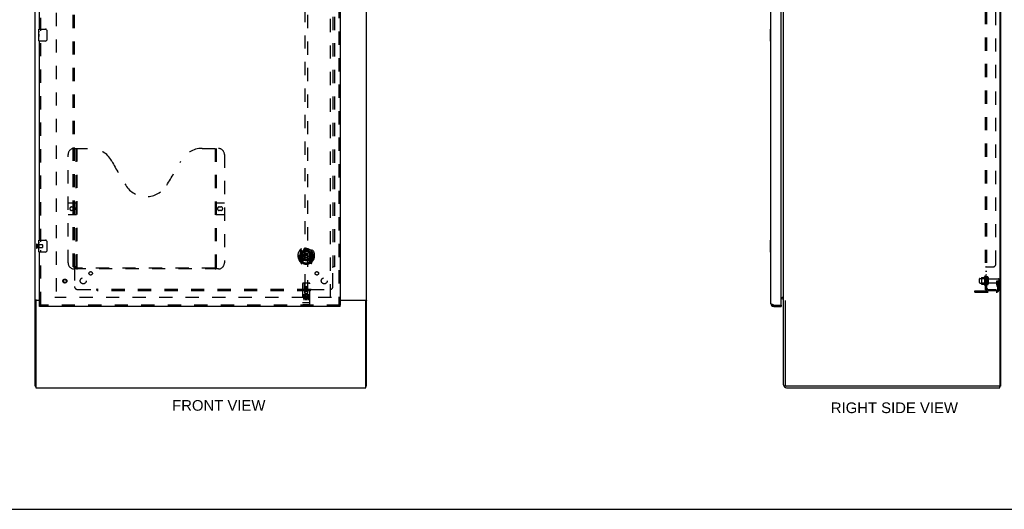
# Model space of a CAD drawing. Header units: inches. Extents: x 0 to 200, y 0 to 129.
# Tile 4 of 30: x 45 to 127, y 0 to 41. Entities that reach past the tile are written whole.
import ezdxf

# ---------------------------------------------------------------- set-up
doc = ezdxf.new("R2010")
doc.units = ezdxf.units.IN
doc.header["$LTSCALE"] = 11
doc.header["$MEASUREMENT"] = 0
doc.linetypes.add('HIDDEN', pattern=[0.2, 0.1, -0.1])
doc.layers.get('0').update_dxf_attribs({"linetype": 'CONTINUOUS'})
for name, color, linetype in [('DEFAULT_2', 8, 'HIDDEN'), ('DIMENSIONS', 7, 'CONTINUOUS'), ('MAIN_ENCLOSURE_DOOR_ASSEMBLY', 7, 'CONTINUOUS'), ('SUBPANEL', 7, 'CONTINUOUS')]:
    doc.layers.add(name, color=color, linetype=linetype)
doc.styles.get("Standard").update_dxf_attribs({"font": 'arial.ttf'})

msp = doc.modelspace()

# ---------------------------------------------------------------- linework, layer by layer
at = {"color": 7, "linetype": 'Continuous'}
for p, q in [((46.648, 10.1993), (46.648, 81.9493)), ((126.6837, 81.8868), (126.6837, 10.2618)), ((126.7462, 81.9493), (126.7462, 10.1993)), ((74.148, 10.1993), (74.148, 58.1373)), ((108.7462, 17.3556), (108.7462, 58.1373)), ((46.7456, 17.3179), (46.648, 17.3179)), ((46.7087, 17.3556), (47.023, 17.3556)), ((46.7105, 17.2618), (46.7105, 10.0743)), ((47.023, 17.3243), (46.773, 17.3243)), ((71.9605, 17.3556), (74.0874, 17.3556)), ((74.023, 17.3243), (71.9605, 17.3243)), ((74.0505, 17.3179), (74.148, 17.3179)), ((74.0855, 10.0743), (74.0855, 17.2618)), ((108.5422, 17.5744), (108.6212, 17.5744)), ((108.6212, 17.4493), (108.5422, 17.4493)), ((108.7462, 10.3243), (108.7462, 17.3243)), ((108.8712, 17.3179), (108.8712, 10.3243)), ((46.648, 10.1993), (46.7105, 10.1993)), ((46.7105, 10.0743), (74.0855, 10.0743)), ((74.148, 10.1993), (74.0855, 10.1993)), ((126.6212, 10.1993), (108.9962, 10.1993)), ((108.9962, 10.0743), (126.6837, 10.0743)), ((126.6837, 10.1993), (126.7462, 10.1993)), ((126.6837, 10.0743), (126.6837, 10.1993)), ((0, 0), (200, 0))]:
    msp.add_line(p, q, dxfattribs=at)
at = {"color": 3, "linetype": 'Continuous'}
msp.add_line((126.6212, 10.1993), (126.6837, 10.1993), dxfattribs=at)
at = {"color": 7, "linetype": 'Continuous'}
for points in [[(46.6871, 17.3446), (46.6793, 17.3417), (46.6756, 17.3402), (46.672, 17.3387), (46.6685, 17.3373), (46.6654, 17.3358), (46.6624, 17.3344), (46.6597, 17.3328), (46.6571, 17.3313), (46.6549, 17.3296), (46.653, 17.328), (46.6515, 17.3264), (46.6502, 17.3248), (46.6493, 17.3231), (46.6486, 17.3215), (46.6482, 17.3197), (46.648, 17.3179)], [(46.7087, 17.3556), (46.7066, 17.354), (46.7041, 17.3524), (46.7013, 17.3508), (46.6981, 17.3493), (46.6946, 17.3477), (46.6909, 17.3461), (46.6871, 17.3446)], [(74.0874, 17.3556), (74.0894, 17.354), (74.0919, 17.3524), (74.0947, 17.3508), (74.0979, 17.3493), (74.1014, 17.3477), (74.1051, 17.3461), (74.1089, 17.3446), (74.1167, 17.3417)], [(74.1167, 17.3417), (74.1204, 17.3402), (74.1241, 17.3387), (74.1275, 17.3373), (74.1307, 17.3358), (74.1336, 17.3344), (74.1364, 17.3328), (74.1389, 17.3313), (74.1411, 17.3296), (74.143, 17.328), (74.1446, 17.3264), (74.1458, 17.3248), (74.1468, 17.3231), (74.1475, 17.3215), (74.1479, 17.3197), (74.148, 17.3179)]]:
    msp.add_lwpolyline(points, dxfattribs=at)
at = {"color": 3, "linetype": 'Continuous'}
for points in [[(46.8033, 17.3556), (46.8037, 17.3537), (46.8038, 17.3519), (46.8037, 17.3502), (46.8034, 17.3486), (46.8029, 17.347), (46.8022, 17.3455), (46.8012, 17.344), (46.8001, 17.3425), (46.7987, 17.3409), (46.7971, 17.3395), (46.7955, 17.3382), (46.7938, 17.3369), (46.7919, 17.3356), (46.7899, 17.3344), (46.7878, 17.3331), (46.7857, 17.3318), (46.7837, 17.3306), (46.7817, 17.3293), (46.7797, 17.3279), (46.7779, 17.3265), (46.7763, 17.325), (46.7757, 17.3243)], [(73.9927, 17.3556), (73.9924, 17.3537), (73.9923, 17.3519), (73.9924, 17.3502), (73.9927, 17.3486), (73.9932, 17.347), (73.9939, 17.3455), (73.9948, 17.344), (73.9959, 17.3425), (73.9973, 17.3409), (73.9989, 17.3395), (74.0005, 17.3382), (74.0022, 17.3369), (74.0041, 17.3356), (74.0061, 17.3344), (74.0082, 17.3331), (74.0103, 17.3318), (74.0123, 17.3306), (74.0143, 17.3293), (74.0163, 17.3279), (74.0181, 17.3265), (74.0197, 17.325), (74.0203, 17.3243)]]:
    msp.add_lwpolyline(points, dxfattribs=at)
at = {"color": 7, "linetype": 'Continuous'}
for centre, radius, start, end in [((46.773, 17.2618), 0.0625, 90, 180), ((74.023, 17.2618), 0.0625, 0, 90), ((108.6212, 17.3243), 0.125, 0, 90), ((108.9962, 10.3243), 0.25, 180, 270), ((108.9962, 10.3243), 0.125, 180, 270), ((126.6212, 10.2618), 0.0625, 270, 360)]:
    msp.add_arc(centre, radius, start, end, dxfattribs=at)
at = {"color": 3, "linetype": 'Continuous'}
msp.add_arc((108.6212, 17.3243), 0.25, 60.390944, 90, dxfattribs=at)
at = {"layer": 'DEFAULT_2', "color": 8, "linetype": 'HIDDEN'}
for p, q in [((48.398, 78.5742), (48.398, 17.5744)), ((71.148, 17.5744), (71.148, 78.5742)), ((46.773, 21.9663), (46.773, 21.6823)), ((46.816, 21.9663), (46.816, 21.6823)), ((46.816, 21.9483), (47.263, 21.9483)), ((46.816, 21.7003), (47.263, 21.7003)), ((47.273, 21.9383), (47.273, 21.7103)), ((124.9962, 18.7963), (124.9962, 19.1023)), ((125.0262, 19.1323), (125.6212, 19.1323)), ((125.1602, 19.2049), (125.1602, 18.6937)), ((125.1802, 19.1328), (125.1602, 19.1528)), ((125.1708, 19.2268), (125.3984, 19.2268)), ((125.4762, 19.1328), (125.1802, 19.1328)), ((125.1802, 19.1328), (125.1802, 18.7658)), ((125.4262, 19.3051), (125.4262, 18.5935)), ((125.4762, 19.1328), (125.4962, 19.1528)), ((125.4762, 19.1328), (125.4762, 18.7658)), ((125.4962, 19.2834), (125.4962, 18.6152)), ((125.6212, 19.2138), (125.6212, 18.6848)), ((125.7272, 19.2138), (125.7272, 18.6848)), ((125.7897, 19.1153), (126.5912, 19.1153)), ((126.4272, 18.9493), (126.5172, 18.9493)), ((126.4272, 18.6088), (126.4272, 18.9493)), ((126.5172, 18.9493), (126.6212, 18.9493)), ((126.5172, 18.2481), (126.5172, 18.9493)), ((126.5312, 18.6088), (126.5312, 18.9493)), ((126.6212, 18.9493), (126.582, 18.9493)), ((126.6212, 18.2481), (126.6212, 19.0853)), ((124.6212, 18.1056), (126.3747, 18.1056)), ((124.6212, 18.0016), (124.6212, 18.1056)), ((124.6212, 18.0016), (126.3747, 18.0016)), ((124.8682, 18.0016), (124.8682, 18.1056)), ((125.0262, 18.7663), (125.6212, 18.7663)), ((125.1242, 18.0016), (125.1242, 18.1056)), ((125.1802, 18.7658), (125.1602, 18.7458)), ((125.1708, 18.6718), (125.3984, 18.6718)), ((125.4762, 18.7658), (125.1802, 18.7658)), ((125.4762, 18.7658), (125.4962, 18.7458)), ((125.7897, 18.7833), (126.5912, 18.7833)), ((126.5312, 18.7743), (126.4272, 18.7743)), ((126.4487, 18.5422), (126.4976, 18.4742)), ((126.5331, 18.6029), (126.582, 18.535)), ((71.2418, 17.5743), (48.3043, 17.5743))]:
    msp.add_line(p, q, dxfattribs=at)
for centre, radius, start, end in [((46.7945, 21.9663), 0.0215, 0, 180), ((46.7945, 21.6823), 0.0215, 180, 360), ((47.263, 21.9383), 0.01, 0, 90), ((47.263, 21.7103), 0.01, 270, 360), ((125.0262, 19.1023), 0.03, 90, 180.000005), ((125.0262, 18.7963), 0.03, 179.999995, 270), ((125.3014, 19.2049), 0.1412, 174.791949, 180), ((125.1708, 19.2168), 0.01, 90, 174.80617), ((125.3797, 19.2368), 0.01, 270, 336.032072), ((126.0264, 18.9493), 0.6977, 149.336868, 156.032072), ((125.4579, 19.2834), 0.0384, 0, 145.550335), ((125.6742, 19.2138), 0.053, 0, 180.000001), ((125.7897, 19.1778), 0.0625, 180.000004, 270), ((126.5912, 19.0853), 0.03, 359.999999, 90), ((126.5912, 18.8133), 0.03, 270, 0.000001), ((125.3014, 18.6937), 0.1412, 180, 185.208051), ((125.1708, 18.6818), 0.01, 185.19383, 270), ((125.3797, 18.6618), 0.01, 23.967928, 90), ((126.0264, 18.9493), 0.6977, 203.967928, 210.663132), ((125.4579, 18.6152), 0.0384, 214.449665, 360), ((125.6742, 18.6848), 0.053, 179.999999, 360), ((125.7897, 18.7208), 0.0625, 90, 179.999996), ((126.3747, 18.2481), 0.2465, 270, 360), ((126.3747, 18.2481), 0.1425, 270, 360), ((126.5412, 18.6088), 0.114, 180, 215.753887), ((126.4132, 18.4135), 0.104, 0, 35.753887), ((126.5412, 18.6088), 0.01, 180, 215.753887), ((126.4132, 18.4135), 0.208, 0, 35.753887)]:
    msp.add_arc(centre, radius, start, end, dxfattribs=at)
at = {"layer": 'MAIN_ENCLOSURE_DOOR_ASSEMBLY', "color": 8, "linetype": 'HIDDEN'}
for p, q in [((71.8565, 79.2203), (71.8565, 16.9283)), ((47.127, 39.6693), (47.127, 56.4793)), ((69.023, 45.9036), (69.023, 17.9018)), ((69.273, 17.9018), (69.273, 45.9036)), ((47.127, 22.1693), (47.127, 38.9793)), ((49.397, 20.4283), (49.397, 29.4283)), ((49.897, 29.9283), (51.252, 29.9283)), ((50.072, 20.0183), (50.072, 29.9283)), ((50.152, 20.0483), (50.152, 29.9283)), ((60.502, 29.9283), (61.857, 29.9283)), ((61.602, 29.9283), (61.602, 20.0483)), ((61.682, 29.9283), (61.682, 20.0183)), ((62.357, 29.4283), (62.357, 20.4283)), ((49.397, 25.4283), (50.032, 25.4283)), ((61.722, 25.4283), (62.357, 25.4283)), ((49.6835, 25.0783), (49.8205, 25.0783)), ((49.8205, 24.7783), (49.6835, 24.7783)), ((61.9335, 25.0783), (62.0705, 25.0783)), ((62.0705, 24.7783), (61.9335, 24.7783)), ((50.032, 24.4283), (49.397, 24.4283)), ((62.357, 24.4283), (61.722, 24.4283)), ((47.127, 16.9283), (47.127, 21.4793)), ((68.648, 21.5295), (68.648, 20.5621)), ((68.7655, 21.4757), (68.7655, 20.4596)), ((68.773, 21.4509), (68.773, 20.4478)), ((68.8655, 20.7277), (68.8655, 21.3589)), ((68.873, 21.4112), (68.873, 21.3084)), ((68.9854, 21.3851), (69.0155, 21.0458)), ((69.3107, 21.3851), (69.2805, 21.0458)), ((69.423, 21.3084), (69.423, 21.4112)), ((69.4305, 21.3589), (69.4305, 20.7277)), ((69.523, 21.4509), (69.523, 20.4478)), ((69.5305, 21.4757), (69.5305, 20.4596)), ((69.648, 20.5621), (69.648, 21.5295)), ((68.5655, 21.0458), (68.5805, 21.0458)), ((68.5655, 21.0458), (68.5655, 20.6576)), ((68.573, 21.0925), (68.5732, 21.0951)), ((68.573, 20.6349), (68.573, 21.0925)), ((68.6524, 20.5515), (68.7226, 20.376)), ((68.7655, 20.7167), (68.7055, 20.7167)), ((68.7055, 20.7167), (68.7055, 20.5667)), ((68.7055, 20.5667), (68.773, 20.5667)), ((68.7433, 20.6203), (68.7138, 20.5744)), ((68.744, 20.4562), (68.7485, 20.453)), ((68.7513, 20.3789), (68.7655, 20.4596)), ((68.843, 20.3977), (68.773, 20.5067)), ((68.7755, 20.6798), (68.7755, 20.4725)), ((68.8655, 20.7178), (68.793, 20.7178)), ((68.8613, 20.6998), (68.7955, 20.6998)), ((68.873, 20.7472), (68.873, 20.4945)), ((68.9849, 20.7016), (69.0155, 21.0458)), ((69.2805, 21.0458), (69.0155, 21.0458)), ((69.3111, 20.7016), (69.2805, 21.0458)), ((69.423, 20.4945), (69.423, 20.7472)), ((69.503, 20.7178), (69.4305, 20.7178)), ((69.5005, 20.6998), (69.4347, 20.6998)), ((69.523, 20.5067), (69.453, 20.3977)), ((69.5205, 20.4725), (69.5205, 20.6798)), ((69.523, 20.5667), (69.5905, 20.5667)), ((69.5905, 20.7167), (69.5305, 20.7167)), ((69.5305, 20.4596), (69.5447, 20.3789)), ((69.5513, 20.4557), (69.5518, 20.456)), ((69.5518, 20.456), (69.5521, 20.4562)), ((69.5518, 20.456), (69.5521, 20.4562)), ((69.5822, 20.5744), (69.5528, 20.6203)), ((69.5734, 20.376), (69.6436, 20.5515)), ((69.5905, 20.5667), (69.5905, 20.7167)), ((69.7305, 21.0458), (69.7155, 21.0458)), ((69.723, 21.0925), (69.7228, 21.0951)), ((69.723, 20.6349), (69.723, 21.0925)), ((69.7305, 21.0458), (69.7305, 20.6576)), ((61.857, 19.9283), (49.897, 19.9283)), ((61.5982, 20.0083), (50.1558, 20.0083)), ((68.8355, 18.7118), (68.8355, 16.9868)), ((69.4305, 18.7418), (68.8655, 18.7418)), ((69.0215, 17.9018), (69.018, 18.7118)), ((69.0204, 18.1518), (69.2756, 18.1518)), ((69.233, 18.0268), (69.063, 18.0268)), ((69.148, 18.4743), (69.0855, 18.4382)), ((69.0855, 18.4382), (69.0955, 18.4324)), ((69.0855, 18.4382), (69.0855, 18.366)), ((69.0855, 18.366), (69.0955, 18.3718)), ((69.0855, 18.366), (69.148, 18.3299)), ((69.148, 18.4627), (69.0955, 18.4324)), ((69.0955, 18.4324), (69.0955, 18.3718)), ((69.0955, 18.3718), (69.148, 18.3415)), ((69.2105, 18.4382), (69.148, 18.4743)), ((69.148, 18.4743), (69.148, 18.4627)), ((69.2005, 18.4324), (69.148, 18.4627)), ((69.148, 18.3415), (69.2005, 18.3718)), ((69.148, 18.3299), (69.2105, 18.366)), ((69.148, 18.3299), (69.148, 18.3415)), ((69.2105, 18.4382), (69.2005, 18.4324)), ((69.2005, 18.3718), (69.2005, 18.4324)), ((69.2105, 18.366), (69.2005, 18.3718)), ((69.2105, 18.366), (69.2105, 18.4382)), ((69.2745, 17.9018), (69.278, 18.7118)), ((69.4605, 16.9868), (69.4605, 18.7118)), ((69.4305, 17.7848), (68.8655, 17.7848)), ((69.0036, 17.6628), (68.9112, 17.6628)), ((68.9112, 17.6628), (68.9112, 17.6204)), ((69.0036, 17.6204), (68.9112, 17.6204)), ((68.9369, 17.7688), (69.1089, 17.7688)), ((68.9605, 17.6539), (68.9605, 17.3479)), ((69.0075, 17.5769), (68.9612, 17.5769)), ((69.0675, 17.492), (68.975, 17.492)), ((69.0675, 17.4496), (68.975, 17.4496)), ((69.0036, 17.5359), (68.9751, 17.5359)), ((69.0215, 17.9018), (69.023, 17.9018)), ((69.023, 17.9018), (69.273, 17.9018)), ((69.0675, 17.492), (69.0675, 17.4496)), ((69.0855, 17.6539), (69.0855, 17.3479)), ((69.1869, 17.7688), (69.3589, 17.7688)), ((69.1993, 17.4977), (69.2163, 17.4586)), ((69.2105, 17.6539), (69.2105, 17.3479)), ((69.2237, 17.6272), (69.2107, 17.6086)), ((69.2202, 17.6523), (69.2237, 17.6505)), ((69.3799, 17.6628), (69.2237, 17.6628)), ((69.2237, 17.6628), (69.2237, 17.6505)), ((69.2237, 17.6272), (69.2237, 17.4496)), ((69.3799, 17.4496), (69.2237, 17.4496)), ((69.3799, 17.6204), (69.2663, 17.6204)), ((69.2663, 17.6204), (69.2663, 17.5769)), ((69.3586, 17.5769), (69.2663, 17.5769)), ((69.3586, 17.5345), (69.2663, 17.5345)), ((69.2663, 17.5345), (69.2663, 17.492)), ((69.3799, 17.492), (69.2663, 17.492)), ((69.273, 17.9018), (69.2745, 17.9018)), ((69.3355, 17.6539), (69.3355, 17.3479)), ((69.3586, 17.5769), (69.3586, 17.5345)), ((69.3799, 17.6628), (69.3799, 17.6204)), ((69.3799, 17.492), (69.3799, 17.4496)), ((71.9605, 16.9283), (47.023, 16.9283)), ((68.8533, 17.1155), (68.8525, 17.1155)), ((68.854, 17.1154), (68.8533, 17.1155)), ((68.8548, 17.1153), (68.854, 17.1154)), ((68.8556, 17.1152), (68.8548, 17.1153)), ((68.8564, 17.1152), (68.8556, 17.1152)), ((68.8572, 17.1151), (68.8564, 17.1152)), ((68.858, 17.115), (68.8572, 17.1151)), ((68.8588, 17.115), (68.858, 17.115)), ((68.8597, 17.1149), (68.8588, 17.115)), ((68.8605, 17.1149), (68.8597, 17.1149)), ((68.8613, 17.1149), (68.8605, 17.1149)), ((68.8622, 17.1149), (68.8613, 17.1149)), ((68.863, 17.1148), (68.8622, 17.1149)), ((68.8638, 17.1148), (68.863, 17.1148)), ((68.8647, 17.1148), (68.8638, 17.1148)), ((68.8655, 17.1148), (68.8647, 17.1148)), ((69.4309, 17.1148), (68.8655, 17.1148)), ((69.4305, 16.9568), (68.8655, 16.9568)), ((69.4309, 17.1148), (69.4318, 17.1148)), ((69.4318, 17.1148), (69.4326, 17.1148)), ((69.4326, 17.1148), (69.4335, 17.1148)), ((69.4335, 17.1148), (69.4343, 17.1149)), ((69.4343, 17.1149), (69.4351, 17.1149)), ((69.4351, 17.1149), (69.436, 17.1149)), ((69.436, 17.1149), (69.4368, 17.115)), ((69.4368, 17.115), (69.4376, 17.115)), ((69.4376, 17.115), (69.4384, 17.1151)), ((69.4384, 17.1151), (69.4392, 17.1151)), ((69.4392, 17.1151), (69.44, 17.1152)), ((69.44, 17.1152), (69.4408, 17.1153)), ((69.4408, 17.1153), (69.4416, 17.1153)), ((69.4416, 17.1153), (69.4424, 17.1154)), ((69.4424, 17.1154), (69.4431, 17.1155)), ((69.4431, 17.1155), (69.4439, 17.1156)), ((69.4439, 17.1156), (69.4447, 17.1157))]:
    msp.add_line(p, q, dxfattribs=at)
at = {"layer": 'MAIN_ENCLOSURE_DOOR_ASSEMBLY', "color": 3, "linetype": 'Continuous'}
for p, q in [((71.9605, 79.2203), (71.9605, 16.9283)), ((108.5422, 16.9483), (108.5422, 59.2493)), ((107.6882, 17.0708), (107.6882, 58.384)), ((47.023, 39.8243), (47.023, 56.3243)), ((47.023, 22.3243), (47.023, 38.8243)), ((47.023, 16.9283), (47.023, 21.3243)), ((71.9605, 16.8243), (47.023, 16.8243)), ((107.9347, 16.9283), (108.5222, 16.9283)), ((107.9347, 16.8243), (108.5422, 16.8243))]:
    msp.add_line(p, q, dxfattribs=at)
at = {"layer": 'MAIN_ENCLOSURE_DOOR_ASSEMBLY', "color": 7, "linetype": 'Continuous'}
for p, q in [((46.963, 39.6637), (46.963, 39.8093)), ((46.963, 39.4059), (46.963, 39.6628)), ((46.9687, 39.6072), (46.963, 39.6072)), ((46.963, 39.4395), (46.97, 39.4395)), ((46.963, 38.8393), (46.963, 39.4031)), ((46.9646, 39.3766), (46.963, 39.3766)), ((46.963, 39.2448), (46.9689, 39.2448)), ((46.963, 39.2089), (46.97, 39.2089)), ((46.9644, 39.3786), (46.9663, 39.3566)), ((46.97, 39.4395), (46.97, 39.5758)), ((46.97, 38.9785), (46.97, 39.2089)), ((46.978, 39.8243), (47.518, 39.8243)), ((47.6179, 39.7243), (47.6179, 38.9243)), ((107.6282, 39.8093), (107.6282, 38.8393)), ((107.6882, 39.8243), (107.6432, 39.8243)), ((107.6749, 39.7243), (107.6749, 38.9243)), ((46.963, 39.146), (46.97, 39.146)), ((46.963, 38.9785), (46.97, 38.9785)), ((47.518, 38.8243), (46.978, 38.8243)), ((107.6432, 38.8243), (107.6882, 38.8243)), ((46.963, 22.1637), (46.963, 22.3093)), ((46.963, 21.9059), (46.963, 22.1628)), ((46.9687, 22.1072), (46.963, 22.1072)), ((46.97, 21.9395), (46.97, 22.0758)), ((46.978, 22.3243), (47.518, 22.3243)), ((47.6179, 22.2243), (47.6179, 21.4243)), ((107.6282, 22.3093), (107.6282, 21.3393)), ((107.6882, 22.3243), (107.6432, 22.3243)), ((107.6749, 22.2243), (107.6749, 21.4243)), ((46.963, 21.9395), (46.97, 21.9395)), ((46.963, 21.3393), (46.963, 21.9031)), ((46.9646, 21.8766), (46.963, 21.8766)), ((46.963, 21.7448), (46.9689, 21.7448)), ((46.963, 21.7089), (46.97, 21.7089)), ((46.963, 21.646), (46.97, 21.646)), ((46.963, 21.4785), (46.97, 21.4785)), ((46.9644, 21.8786), (46.9663, 21.8566)), ((46.97, 21.4785), (46.97, 21.7089)), ((47.518, 21.3243), (46.978, 21.3243)), ((107.6432, 21.3243), (107.6882, 21.3243)), ((47.023, 16.8243), (47.023, 16.9283)), ((71.9605, 16.8243), (71.9605, 16.9283)), ((108.5222, 16.9283), (108.5422, 16.9283)), ((108.5422, 16.9283), (108.5422, 16.8243))]:
    msp.add_line(p, q, dxfattribs=at)
for points in [[(46.963, 39.6636), (46.9632, 39.6599), (46.9635, 39.6553), (46.9641, 39.6498), (46.9657, 39.6367)], [(46.963, 39.4059), (46.9632, 39.3977), (46.9637, 39.3887), (46.9644, 39.3786)], [(46.9657, 39.6367), (46.9666, 39.6291), (46.9675, 39.621), (46.9683, 39.6124)], [(46.9663, 39.3566), (46.9672, 39.3449), (46.9681, 39.3329), (46.9689, 39.3205), (46.9695, 39.3079), (46.9698, 39.2952), (46.9699, 39.2823), (46.9698, 39.2695), (46.9695, 39.2567), (46.9689, 39.2442), (46.9681, 39.2319), (46.9673, 39.2199)], [(46.9683, 39.6124), (46.969, 39.6035), (46.9695, 39.5944), (46.9698, 39.5851), (46.97, 39.5758)], [(47.6112, 39.7605), (47.6132, 39.7548), (47.6149, 39.7489), (47.6162, 39.7429), (47.6172, 39.7368), (47.6177, 39.7306), (47.6179, 39.7243)], [(107.6732, 39.7605), (107.6737, 39.7548), (107.6741, 39.7489), (107.6744, 39.7429), (107.6747, 39.7368), (107.6748, 39.7306), (107.6749, 39.7243)], [(47.6179, 38.9243), (47.6177, 38.918), (47.6172, 38.9118), (47.6162, 38.9057), (47.6149, 38.8997), (47.6132, 38.8938), (47.6112, 38.8881)], [(107.6749, 38.9243), (107.6748, 38.918), (107.6747, 38.9118), (107.6744, 38.9057), (107.6741, 38.8997), (107.6737, 38.8938), (107.6732, 38.8881)], [(46.963, 22.1636), (46.9632, 22.1599), (46.9635, 22.1553), (46.9641, 22.1498), (46.9657, 22.1367)], [(46.9657, 22.1367), (46.9666, 22.1291), (46.9675, 22.121), (46.9683, 22.1124)], [(46.9683, 22.1124), (46.969, 22.1035), (46.9695, 22.0944), (46.9698, 22.0851), (46.97, 22.0758)], [(47.6112, 22.2605), (47.6132, 22.2548), (47.6149, 22.2489), (47.6162, 22.2429), (47.6172, 22.2368), (47.6177, 22.2306), (47.6179, 22.2243)], [(107.6732, 22.2605), (107.6737, 22.2548), (107.6741, 22.2489), (107.6744, 22.2429), (107.6747, 22.2368), (107.6748, 22.2306), (107.6749, 22.2243)], [(46.963, 21.9059), (46.9632, 21.8977), (46.9637, 21.8887), (46.9644, 21.8786)], [(46.9663, 21.8566), (46.9672, 21.8449), (46.9681, 21.8329), (46.9689, 21.8205), (46.9695, 21.8079), (46.9698, 21.7952), (46.9699, 21.7823), (46.9698, 21.7695), (46.9695, 21.7567), (46.9689, 21.7442), (46.9681, 21.7319), (46.9673, 21.7199)], [(47.6179, 21.4243), (47.6177, 21.418), (47.6172, 21.4118), (47.6162, 21.4057), (47.6149, 21.3997), (47.6132, 21.3938), (47.6112, 21.3881)], [(107.6749, 21.4243), (107.6748, 21.418), (107.6747, 21.4118), (107.6744, 21.4057), (107.6741, 21.3997), (107.6737, 21.3938), (107.6732, 21.3881)]]:
    msp.add_lwpolyline(points, dxfattribs=at)
at = {"layer": 'MAIN_ENCLOSURE_DOOR_ASSEMBLY', "color": 8, "linetype": 'HIDDEN'}
for points in [[(68.6937, 21.2608), (68.6922, 21.2595), (68.6907, 21.2582), (68.6891, 21.2568), (68.6875, 21.2553), (68.6859, 21.2538), (68.6842, 21.2522), (68.6825, 21.2505), (68.6808, 21.2488), (68.679, 21.247), (68.6772, 21.2451), (68.6754, 21.2432), (68.6736, 21.2412), (68.6717, 21.2391), (68.6697, 21.2369), (68.6678, 21.2346), (68.6657, 21.2322), (68.6637, 21.2298), (68.6616, 21.2272), (68.6595, 21.2246), (68.6573, 21.2219), (68.6551, 21.219), (68.6529, 21.216), (68.6506, 21.213), (68.6482, 21.2098), (68.6458, 21.2064), (68.6434, 21.203), (68.6409, 21.1994), (68.6383, 21.1956), (68.6357, 21.1917), (68.633, 21.1876), (68.6303, 21.1834), (68.6275, 21.179), (68.6246, 21.1744), (68.6217, 21.1695), (68.6186, 21.1645), (68.6155, 21.1592)], [(68.9601, 21.4026), (68.9655, 21.4041), (68.9709, 21.4055), (68.9763, 21.4069), (68.9817, 21.4083), (68.9872, 21.4096), (68.9926, 21.4108), (68.9981, 21.4121), (69.0035, 21.4132), (69.009, 21.4144), (69.0145, 21.4155), (69.02, 21.4165), (69.0255, 21.4175), (69.031, 21.4185), (69.0366, 21.4194), (69.0421, 21.4202), (69.0476, 21.4211), (69.0532, 21.4218), (69.0587, 21.4226), (69.0643, 21.4233), (69.0698, 21.4239), (69.0754, 21.4245), (69.081, 21.4251), (69.0865, 21.4256), (69.0921, 21.4261), (69.0977, 21.4265), (69.1033, 21.4269), (69.1089, 21.4272), (69.1144, 21.4275), (69.12, 21.4277), (69.1256, 21.4279), (69.1312, 21.4281), (69.1368, 21.4282), (69.1424, 21.4283), (69.148, 21.4283), (69.1536, 21.4283), (69.1592, 21.4282), (69.1648, 21.4281), (69.1704, 21.4279), (69.176, 21.4277), (69.1816, 21.4275), (69.1872, 21.4272), (69.1928, 21.4269), (69.1983, 21.4265), (69.2039, 21.4261), (69.2095, 21.4256), (69.2151, 21.4251), (69.2206, 21.4245), (69.2262, 21.4239), (69.2318, 21.4233), (69.2373, 21.4226), (69.2429, 21.4218), (69.2484, 21.4211), (69.2539, 21.4202), (69.2595, 21.4194), (69.265, 21.4185), (69.2705, 21.4175), (69.276, 21.4165), (69.2815, 21.4155), (69.287, 21.4144), (69.2925, 21.4132), (69.298, 21.4121), (69.3034, 21.4108), (69.3089, 21.4096), (69.3143, 21.4083), (69.3197, 21.4069), (69.3252, 21.4055), (69.3306, 21.4041), (69.336, 21.4026)], [(69.6805, 21.1592), (69.6774, 21.1645), (69.6744, 21.1695), (69.6714, 21.1743), (69.6685, 21.179), (69.6657, 21.1834), (69.663, 21.1876), (69.6603, 21.1917), (69.6577, 21.1956), (69.6552, 21.1993), (69.6527, 21.2029), (69.6502, 21.2064), (69.6478, 21.2097), (69.6455, 21.2129), (69.6432, 21.216), (69.6409, 21.219), (69.6387, 21.2218), (69.6365, 21.2246), (69.6344, 21.2272), (69.6323, 21.2298), (69.6303, 21.2322), (69.6283, 21.2346), (69.6263, 21.2369), (69.6244, 21.2391), (69.6225, 21.2412), (69.6206, 21.2432), (69.6188, 21.2451), (69.617, 21.247), (69.6152, 21.2488), (69.6135, 21.2505), (69.6118, 21.2522), (69.6102, 21.2538), (69.6085, 21.2553), (69.6069, 21.2568), (69.6054, 21.2582), (69.6039, 21.2595), (69.6024, 21.2608)], [(50.062, 20.0483), (50.0781, 20.0374), (50.0941, 20.028), (50.1099, 20.0199), (50.1255, 20.0136), (50.1408, 20.0098), (50.1558, 20.0083)], [(61.5982, 20.0083), (61.6132, 20.0098), (61.6285, 20.0136), (61.6441, 20.0199), (61.66, 20.028), (61.6759, 20.0374), (61.692, 20.0483)], [(68.9305, 17.7676), (68.9306, 17.7676), (68.9307, 17.7677), (68.9308, 17.7677), (68.9309, 17.7678), (68.931, 17.7678), (68.9311, 17.7679), (68.9312, 17.7679), (68.9313, 17.7679), (68.9314, 17.768), (68.9315, 17.768), (68.9316, 17.7681), (68.9317, 17.7681), (68.9318, 17.7681), (68.9319, 17.7682), (68.932, 17.7682), (68.9321, 17.7682), (68.9323, 17.7683), (68.9324, 17.7683), (68.9325, 17.7683), (68.9326, 17.7684), (68.9328, 17.7684), (68.9329, 17.7684), (68.9331, 17.7685), (68.9332, 17.7685), (68.9333, 17.7685), (68.9335, 17.7685), (68.9336, 17.7686), (68.9338, 17.7686), (68.9339, 17.7686), (68.9341, 17.7686), (68.9343, 17.7686), (68.9344, 17.7687), (68.9346, 17.7687), (68.9348, 17.7687), (68.9349, 17.7687), (68.9351, 17.7687), (68.9353, 17.7687), (68.9355, 17.7688), (68.9357, 17.7688), (68.9359, 17.7688), (68.9361, 17.7688), (68.9363, 17.7688), (68.9365, 17.7688), (68.9367, 17.7688), (68.9369, 17.7688)], [(69.1089, 17.7688), (69.1091, 17.7688), (69.1093, 17.7688), (69.1096, 17.7688), (69.1098, 17.7688), (69.11, 17.7688), (69.1102, 17.7688), (69.1103, 17.7688), (69.1105, 17.7688), (69.1107, 17.7687), (69.1109, 17.7687), (69.1111, 17.7687), (69.1113, 17.7687), (69.1114, 17.7687), (69.1116, 17.7687), (69.1118, 17.7686), (69.1119, 17.7686), (69.1121, 17.7686), (69.1122, 17.7686), (69.1124, 17.7686), (69.1125, 17.7685), (69.1127, 17.7685), (69.1128, 17.7685), (69.113, 17.7685), (69.1131, 17.7684), (69.1132, 17.7684), (69.1134, 17.7684), (69.1135, 17.7683), (69.1136, 17.7683), (69.1138, 17.7683), (69.1139, 17.7682), (69.114, 17.7682), (69.1141, 17.7682), (69.1142, 17.7681), (69.1143, 17.7681), (69.1144, 17.7681), (69.1146, 17.768), (69.1147, 17.768), (69.1148, 17.7679), (69.1149, 17.7679), (69.115, 17.7679), (69.1151, 17.7678), (69.1152, 17.7678), (69.1152, 17.7677), (69.1153, 17.7677), (69.1154, 17.7676), (69.1155, 17.7676)], [(69.1805, 17.7676), (69.1806, 17.7676), (69.1807, 17.7677), (69.1808, 17.7677), (69.1809, 17.7678), (69.181, 17.7678), (69.1811, 17.7679), (69.1812, 17.7679), (69.1813, 17.7679), (69.1814, 17.768), (69.1815, 17.768), (69.1816, 17.7681), (69.1817, 17.7681), (69.1818, 17.7681), (69.1819, 17.7682), (69.182, 17.7682), (69.1821, 17.7682), (69.1823, 17.7683), (69.1824, 17.7683), (69.1825, 17.7683), (69.1827, 17.7684), (69.1828, 17.7684), (69.1829, 17.7684), (69.1831, 17.7685), (69.1832, 17.7685), (69.1833, 17.7685), (69.1835, 17.7685), (69.1836, 17.7686), (69.1838, 17.7686), (69.1839, 17.7686), (69.1841, 17.7686), (69.1843, 17.7686), (69.1844, 17.7687), (69.1846, 17.7687), (69.1848, 17.7687), (69.1849, 17.7687), (69.1851, 17.7687), (69.1853, 17.7687), (69.1855, 17.7688), (69.1857, 17.7688), (69.1859, 17.7688), (69.1861, 17.7688), (69.1863, 17.7688), (69.1865, 17.7688), (69.1867, 17.7688), (69.1869, 17.7688)], [(69.3589, 17.7688), (69.3591, 17.7688), (69.3593, 17.7688), (69.3596, 17.7688), (69.3598, 17.7688), (69.36, 17.7688), (69.3602, 17.7688), (69.3603, 17.7688), (69.3605, 17.7688), (69.3607, 17.7687), (69.3609, 17.7687), (69.3611, 17.7687), (69.3613, 17.7687), (69.3614, 17.7687), (69.3616, 17.7687), (69.3618, 17.7686), (69.3619, 17.7686), (69.3621, 17.7686), (69.3622, 17.7686), (69.3624, 17.7686), (69.3625, 17.7685), (69.3627, 17.7685), (69.3628, 17.7685), (69.363, 17.7685), (69.3631, 17.7684), (69.3632, 17.7684), (69.3634, 17.7684), (69.3635, 17.7683), (69.3636, 17.7683), (69.3638, 17.7683), (69.3639, 17.7682), (69.364, 17.7682), (69.3641, 17.7682), (69.3642, 17.7681), (69.3643, 17.7681), (69.3645, 17.7681), (69.3646, 17.768), (69.3647, 17.768), (69.3648, 17.7679), (69.3649, 17.7679), (69.365, 17.7679), (69.3651, 17.7678), (69.3652, 17.7678), (69.3653, 17.7677), (69.3653, 17.7677), (69.3654, 17.7676), (69.3655, 17.7676)], [(68.8525, 17.1155), (68.8517, 17.1156), (68.8514, 17.1157), (68.851, 17.1157), (68.8506, 17.1158), (68.8503, 17.1158), (68.8499, 17.1159), (68.8496, 17.1159), (68.8492, 17.116), (68.8488, 17.1161), (68.8485, 17.1161), (68.8482, 17.1162), (68.8478, 17.1162), (68.8475, 17.1163), (68.8471, 17.1164), (68.8468, 17.1164), (68.8465, 17.1165), (68.8462, 17.1166), (68.8458, 17.1166), (68.8455, 17.1167), (68.8452, 17.1168), (68.8449, 17.1168), (68.8446, 17.1169), (68.8443, 17.117), (68.844, 17.1171), (68.8437, 17.1171), (68.8434, 17.1172), (68.8431, 17.1173), (68.8429, 17.1174), (68.8426, 17.1174), (68.8423, 17.1175), (68.8421, 17.1176), (68.8418, 17.1177), (68.8415, 17.1178), (68.8413, 17.1179), (68.841, 17.1179), (68.8408, 17.118), (68.8406, 17.1181), (68.8403, 17.1182), (68.8401, 17.1183), (68.8399, 17.1184), (68.8397, 17.1185), (68.8395, 17.1186), (68.8393, 17.1186), (68.8391, 17.1187), (68.8389, 17.1188), (68.8387, 17.1189), (68.8385, 17.119), (68.8383, 17.1191), (68.8381, 17.1192), (68.838, 17.1193), (68.8378, 17.1194), (68.8376, 17.1195), (68.8375, 17.1196), (68.8373, 17.1197), (68.8372, 17.1198), (68.8371, 17.1199), (68.8369, 17.12), (68.8368, 17.1201), (68.8367, 17.1202), (68.8366, 17.1203), (68.8365, 17.1204), (68.8364, 17.1205), (68.8363, 17.1206), (68.8362, 17.1207), (68.8361, 17.1208), (68.836, 17.1209), (68.8359, 17.121), (68.8359, 17.1211), (68.8358, 17.1212), (68.8358, 17.1213), (68.8357, 17.1214), (68.8357, 17.1215), (68.8356, 17.1216), (68.8356, 17.1217), (68.8356, 17.1218), (68.8355, 17.1219), (68.8355, 17.122), (68.8355, 17.1221), (68.8355, 17.1222)], [(69.4447, 17.1157), (69.445, 17.1157), (69.4454, 17.1158), (69.4458, 17.1158), (69.4461, 17.1159), (69.4465, 17.1159), (69.4468, 17.116), (69.4472, 17.1161), (69.4475, 17.1161), (69.4479, 17.1162), (69.4482, 17.1162), (69.4485, 17.1163), (69.4489, 17.1164), (69.4492, 17.1164), (69.4495, 17.1165), (69.4499, 17.1166), (69.4502, 17.1166), (69.4505, 17.1167), (69.4508, 17.1168), (69.4511, 17.1168), (69.4514, 17.1169), (69.4517, 17.117), (69.452, 17.1171), (69.4523, 17.1171), (69.4526, 17.1172), (69.4529, 17.1173), (69.4532, 17.1174), (69.4534, 17.1174), (69.4537, 17.1175), (69.454, 17.1176), (69.4542, 17.1177), (69.4545, 17.1178), (69.4547, 17.1179), (69.455, 17.1179), (69.4552, 17.118), (69.4555, 17.1181), (69.4557, 17.1182), (69.4559, 17.1183), (69.4561, 17.1184), (69.4564, 17.1185), (69.4566, 17.1186), (69.4568, 17.1186), (69.457, 17.1187), (69.4572, 17.1188), (69.4574, 17.1189), (69.4575, 17.119), (69.4577, 17.1191), (69.4579, 17.1192), (69.4581, 17.1193), (69.4582, 17.1194), (69.4584, 17.1195), (69.4585, 17.1196), (69.4587, 17.1197), (69.4588, 17.1198), (69.459, 17.1199), (69.4591, 17.12), (69.4592, 17.1201), (69.4593, 17.1202), (69.4595, 17.1203), (69.4596, 17.1204), (69.4597, 17.1205), (69.4598, 17.1206), (69.4599, 17.1207), (69.4599, 17.1208), (69.46, 17.1209), (69.4601, 17.121), (69.4602, 17.1211), (69.4602, 17.1212), (69.4603, 17.1213), (69.4603, 17.1214), (69.4604, 17.1215), (69.4604, 17.1216), (69.4604, 17.1217), (69.4605, 17.1218), (69.4605, 17.1219), (69.4605, 17.122), (69.4605, 17.1221), (69.4605, 17.1222)]]:
    msp.add_lwpolyline(points, dxfattribs=at)
at = {"layer": 'MAIN_ENCLOSURE_DOOR_ASSEMBLY', "color": 3, "linetype": 'Continuous'}
msp.add_lwpolyline([(107.9347, 16.9283), (107.905, 16.9393), (107.8903, 16.9447), (107.8757, 16.9502), (107.8614, 16.9557), (107.8473, 16.9612), (107.8336, 16.9667), (107.8202, 16.9722), (107.8072, 16.9776), (107.7947, 16.9831), (107.7827, 16.9886), (107.7712, 16.9941), (107.7604, 16.9996), (107.7502, 17.005), (107.7407, 17.0105), (107.7318, 17.016), (107.7238, 17.0215), (107.7165, 17.027), (107.7099, 17.0324), (107.7042, 17.0379), (107.6994, 17.0434), (107.6954, 17.0489), (107.6923, 17.0544), (107.69, 17.0598), (107.6887, 17.0653), (107.6882, 17.0708)], dxfattribs=at)
at = {"layer": 'MAIN_ENCLOSURE_DOOR_ASSEMBLY', "color": 8, "linetype": 'HIDDEN'}
for centre, radius in [((69.148, 21.0278), 0.35), ((69.148, 21.0278), 0.335), ((69.148, 21.0278), 0.205), ((69.148, 21.0278), 0.133), ((49.127, 18.9283), 0.1635), ((49.127, 18.9283), 0.124), ((69.148, 18.4018), 0.085), ((69.148, 18.4018), 0.0845)]:
    msp.add_circle(centre, radius, dxfattribs=at)
at = {"layer": 'MAIN_ENCLOSURE_DOOR_ASSEMBLY', "color": 7, "linetype": 'Continuous'}
for centre, radius, start, end in [((46.978, 39.8093), 0.015, 90, 180), ((47.518, 39.7243), 0.1, 21.199862, 90), ((107.6432, 39.8093), 0.015, 90, 180), ((107.6732, 39.8093), 0.015, 0, 90), ((46.978, 38.8393), 0.015, 180, 270), ((47.518, 38.9243), 0.1, 270, 338.800086), ((107.6432, 38.8393), 0.015, 180, 270), ((107.6732, 38.8393), 0.015, 270, 360), ((46.978, 22.3093), 0.015, 90, 180), ((47.518, 22.2243), 0.1, 21.199862, 90), ((107.6432, 22.3093), 0.015, 90, 180), ((107.6732, 22.3093), 0.015, 0, 90), ((46.978, 21.3393), 0.015, 180, 270), ((47.518, 21.4243), 0.1, 270, 338.800086), ((107.6432, 21.3393), 0.015, 180, 270), ((107.6732, 21.3393), 0.015, 270, 360), ((107.9347, 17.0708), 0.1425, 228.616832, 270)]:
    msp.add_arc(centre, radius, start, end, dxfattribs=at)
at = {"layer": 'MAIN_ENCLOSURE_DOOR_ASSEMBLY', "color": 8, "linetype": 'HIDDEN'}
for centre, radius, start, end in [((49.897, 29.4283), 0.5, 90, 180), ((51.252, 27.9283), 2, 28.481273, 90), ((60.502, 27.9283), 2, 90, 151.518727), ((61.857, 29.4283), 0.5, 0, 90), ((87.56, 47.6266), 39.3073, 208.481273, 211.870455), ((24.194, 47.6266), 39.3073, 328.129545, 331.518727), ((55.877, 27.9283), 2, 211.870455, 328.129545), ((50.032, 25.4683), 0.04, 270, 360), ((61.722, 25.4683), 0.04, 180, 270), ((49.6835, 24.9283), 0.15, 90, 270), ((49.8205, 24.9283), 0.15, 270, 90), ((61.9335, 24.9283), 0.15, 90, 270), ((62.0705, 24.9283), 0.15, 270, 90), ((50.032, 24.3883), 0.04, 0, 90), ((61.722, 24.3883), 0.04, 90, 180), ((69.148, 21.0458), 0.7, 305.512627, 234.487373), ((69.148, 21.0433), 0.5825, 0.246433, 179.753567), ((69.148, 21.0178), 0.58, 7.662179, 172.337821), ((68.663, 21.5295), 0.015, 135.074791, 180), ((69.148, 20.7283), 0.7, 49.529021, 130.470979), ((68.7805, 21.4757), 0.015, 130.358711, 180), ((68.793, 21.4509), 0.02, 129.337848, 179.998354), ((68.8805, 21.3589), 0.015, 112.986296, 180), ((69.148, 21.0178), 0.48, 55.046135, 124.953865), ((68.903, 21.3084), 0.03, 180, 311.126075), ((69.148, 21.0278), 0.3425, 48.873925, 131.126075), ((68.9654, 21.3833), 0.02, 5.079608, 105.575159), ((69.3306, 21.3833), 0.02, 74.424841, 174.920392), ((69.393, 21.3084), 0.03, 228.873925, 360), ((69.4155, 21.3589), 0.015, 0, 67.013704), ((69.503, 21.4509), 0.02, 0, 50.659436), ((69.5155, 21.4757), 0.015, 0, 49.641289), ((69.633, 21.5295), 0.015, 0, 44.925209), ((49.897, 20.4283), 0.5, 180, 270), ((61.857, 20.4283), 0.5, 270, 360), ((68.593, 21.0925), 0.02, 172.337821, 180), ((68.593, 20.6349), 0.02, 180, 215.296145), ((69.148, 21.0278), 0.7, 215.296145, 324.703855), ((68.663, 20.5621), 0.015, 180, 224.925209), ((68.718, 20.5717), 0.005, 147.320763, 270), ((69.148, 21.3583), 0.7, 233.231921, 306.76808), ((68.753, 20.4923), 0.02, 234.487373, 360), ((68.585, 20.7218), 0.188, 327.320763, 360), ((68.7555, 20.4725), 0.02, 234.745742, 360), ((68.793, 20.6978), 0.02, 90, 180), ((68.793, 20.4478), 0.02, 180, 238.529545), ((68.7955, 20.6798), 0.02, 90, 180), ((68.8613, 20.6798), 0.02, 66.536037, 90), ((68.8805, 20.7277), 0.015, 180, 247.013704), ((69.148, 21.3403), 0.7, 246.536037, 293.463963), ((68.903, 20.7472), 0.03, 48.873925, 180), ((69.148, 21.0278), 0.6, 242.720387, 297.279613), ((69.148, 21.0278), 0.3425, 228.873925, 311.126075), ((68.965, 20.7034), 0.02, 254.386903, 354.920392), ((69.331, 20.7034), 0.02, 185.079608, 285.613097), ((69.393, 20.7472), 0.03, 0, 131.126075), ((69.4155, 20.7277), 0.015, 292.986296, 360), ((69.4347, 20.6798), 0.02, 90, 113.463963), ((69.5005, 20.6798), 0.02, 0, 90), ((69.503, 20.6978), 0.02, 0, 90), ((69.503, 20.4478), 0.02, 301.468798, 359.999186), ((69.5405, 20.4725), 0.02, 180, 305.254258), ((69.711, 20.7218), 0.188, 180, 212.679237), ((69.543, 20.4923), 0.02, 180, 305.512627), ((69.578, 20.5717), 0.005, 270, 32.679237), ((69.633, 20.5621), 0.015, 315.074791, 360), ((69.703, 20.6349), 0.02, 324.703855, 360), ((69.703, 21.0925), 0.02, 0, 7.662179), ((50.162, 20.0183), 0.09, 180, 270), ((50.192, 20.0483), 0.04, 180, 270), ((61.562, 20.0483), 0.04, 270, 360), ((61.592, 20.0183), 0.09, 270, 360), ((68.7365, 20.3816), 0.015, 201.804147, 350), ((69.5595, 20.3816), 0.015, 190, 338.195853), ((68.8655, 18.7118), 0.03, 90, 180), ((68.988, 18.7118), 0.03, 0, 90), ((69.063, 17.9868), 0.04, 90, 180), ((69.233, 17.9868), 0.04, 0, 90), ((69.308, 18.7118), 0.03, 90, 180), ((69.4305, 18.7118), 0.03, 0, 90), ((68.8655, 17.8148), 0.03, 180, 270), ((68.9749, 17.514), 0.0644, 102.299475, 270.077517), ((68.975, 17.514), 0.0219, 89.90115, 270), ((69.0036, 17.5993), 0.0635, 270, 90), ((69.0036, 17.5984), 0.0219, 280.307003, 90), ((69.063, 17.9418), 0.04, 180, 270), ((69.174, 17.5563), 0.1065, 64.263623, 293.402735), ((69.174, 17.5563), 0.0639, 54.889479, 293.402609), ((69.233, 17.9418), 0.04, 270, 360), ((69.4305, 17.8148), 0.03, 270, 360), ((68.8655, 16.9868), 0.03, 180, 270), ((69.4305, 16.9868), 0.03, 270, 360)]:
    msp.add_arc(centre, radius, start, end, dxfattribs=at)
at = {"layer": 'MAIN_ENCLOSURE_DOOR_ASSEMBLY', "color": 3, "linetype": 'Continuous'}
for centre, radius, start, end in [((107.9347, 17.0708), 0.2465, 180, 270), ((108.5222, 16.9483), 0.02, 270, 360)]:
    msp.add_arc(centre, radius, start, end, dxfattribs=at)
at = {"layer": 'MAIN_ENCLOSURE_DOOR_ASSEMBLY', "color": 7, "linetype": 'Continuous'}
for centre, start_param, end_param in [((47.226, 39.2402), 3.1415927, 3.3215807), ((47.226, 21.7402), -3.1415927, -2.9616046)]:
    msp.add_ellipse(centre, major_axis=(0.263, 0), ratio=0.4328081, start_param=start_param, end_param=end_param, dxfattribs=at)
at = {"layer": 'SUBPANEL', "color": 8, "linetype": 'HIDDEN'}
for p, q in [((125.4962, 18.2306), (125.4962, 77.9181)), ((125.6212, 18.2306), (125.6212, 77.9181)), ((49.8043, 20.1056), (49.8043, 76.0431)), ((49.9293, 20.1056), (49.9293, 76.0431)), ((71.3668, 76.0431), (71.3668, 20.1056)), ((71.4918, 76.0431), (71.4918, 20.1056)), ((126.3712, 20.3556), (126.3712, 75.7931)), ((49.8043, 20.1056), (49.8907, 20.1056)), ((49.8907, 20.1056), (49.9701, 20.1056)), ((49.9106, 20.0885), (49.917, 20.082)), ((49.9293, 20.0702), (49.9293, 18.4806)), ((49.9491, 20.0834), (49.9427, 20.0796)), ((71.4053, 20.1056), (71.3259, 20.1056)), ((71.3668, 18.4806), (71.3668, 20.0702)), ((71.4918, 20.1056), (71.4053, 20.1056)), ((125.6212, 20.0702), (125.4962, 20.0702)), ((125.6212, 19.7085), (125.4962, 19.7085)), ((125.4996, 20.0782), (125.4982, 20.0764)), ((125.5224, 20.0916), (125.5188, 20.0901)), ((125.5502, 20.1056), (126.1212, 20.1056)), ((125.6467, 20.1056), (125.6471, 20.1039)), ((125.6212, 19.4275), (125.4962, 19.4275)), ((125.6212, 19.1993), (125.4962, 19.1993)), ((50.1793, 18.2306), (51.7689, 18.2306)), ((51.8043, 18.192), (51.8043, 18.2714)), ((69.4918, 18.2306), (51.8043, 18.2306)), ((51.8043, 18.1056), (51.8043, 18.192)), ((69.4918, 18.1056), (51.8043, 18.1056)), ((69.4918, 18.192), (69.4918, 18.2714)), ((69.4918, 18.1056), (69.4918, 18.192)), ((69.5088, 18.2119), (69.5153, 18.2183)), ((69.5139, 18.2504), (69.5177, 18.244)), ((69.5271, 18.2306), (71.1168, 18.2306)), ((125.6212, 18.6993), (125.4962, 18.6993)), ((125.6212, 18.2306), (125.4962, 18.2306)), ((125.5502, 18.192), (125.6467, 18.2714)), ((125.6252, 18.2535), (125.6253, 18.2536)), ((125.7332, 18.2306), (126.3712, 18.2306)), ((126.3712, 18.1056), (125.7332, 18.1056)), ((126.3712, 18.2306), (126.3712, 18.1056))]:
    msp.add_line(p, q, dxfattribs=at)
for points in [[(49.8907, 20.1056), (49.8929, 20.104), (49.895, 20.1024), (49.897, 20.1008), (49.8989, 20.0993), (49.9008, 20.0977), (49.9026, 20.0962), (49.9043, 20.0946), (49.9059, 20.0931), (49.9075, 20.0916), (49.909, 20.0901), (49.9106, 20.0885)], [(49.917, 20.082), (49.9189, 20.0801), (49.9208, 20.0782), (49.9227, 20.0764), (49.9245, 20.0747), (49.9262, 20.073), (49.9278, 20.0715), (49.9293, 20.0702)], [(49.9427, 20.0796), (49.9405, 20.0782), (49.9383, 20.0769), (49.9362, 20.0755), (49.9343, 20.0741), (49.9325, 20.0728), (49.9308, 20.0715), (49.9293, 20.0702)], [(49.9701, 20.1056), (49.9695, 20.1039), (49.9688, 20.1023), (49.9681, 20.1008), (49.9672, 20.0993), (49.9663, 20.0979), (49.9653, 20.0965), (49.9641, 20.0951), (49.9628, 20.0937), (49.9613, 20.0922), (49.9598, 20.0909), (49.9583, 20.0896), (49.9567, 20.0884), (49.9549, 20.0872), (49.953, 20.0859), (49.9511, 20.0847), (49.9491, 20.0834)], [(71.3259, 20.1056), (71.3265, 20.1039), (71.3272, 20.1023), (71.3279, 20.1008), (71.3288, 20.0993), (71.3297, 20.0979), (71.3308, 20.0965), (71.3319, 20.0951), (71.3332, 20.0937), (71.3347, 20.0922), (71.3362, 20.0909), (71.3378, 20.0896), (71.3394, 20.0884), (71.3411, 20.0872), (71.343, 20.0859), (71.3449, 20.0847), (71.347, 20.0834), (71.3533, 20.0796)], [(71.3533, 20.0796), (71.3556, 20.0782), (71.3577, 20.0769), (71.3598, 20.0755), (71.3617, 20.0741), (71.3636, 20.0728), (71.3652, 20.0715), (71.3668, 20.0702)], [(71.3855, 20.0885), (71.379, 20.082), (71.3771, 20.0801), (71.3752, 20.0782), (71.3734, 20.0764), (71.3715, 20.0747), (71.3698, 20.073), (71.3682, 20.0715), (71.3668, 20.0702)], [(71.4053, 20.1056), (71.4031, 20.104), (71.401, 20.1024), (71.399, 20.1008), (71.3971, 20.0993), (71.3952, 20.0977), (71.3934, 20.0962), (71.3917, 20.0946), (71.3901, 20.0931), (71.3885, 20.0916), (71.387, 20.0901), (71.3855, 20.0885)], [(125.5188, 20.0901), (125.5154, 20.0885), (125.5122, 20.087), (125.5093, 20.0854), (125.5065, 20.0838), (125.5038, 20.082), (125.5014, 20.0801), (125.4996, 20.0782), (125.4982, 20.0764), (125.4972, 20.0747), (125.4966, 20.073), (125.4963, 20.0715), (125.4962, 20.0702)], [(125.4972, 20.0747), (125.4966, 20.073), (125.4963, 20.0715), (125.4962, 20.0702)], [(125.5093, 20.0854), (125.5065, 20.0838), (125.5038, 20.082), (125.5014, 20.0801)], [(125.5502, 20.1056), (125.5482, 20.104), (125.5458, 20.1024), (125.5431, 20.1008), (125.5401, 20.0993), (125.5368, 20.0977), (125.5333, 20.0962), (125.5296, 20.0946), (125.5224, 20.0916)], [(125.5502, 20.1056), (125.5482, 20.104), (125.5458, 20.1024), (125.5431, 20.1008)], [(125.6467, 20.1056), (125.6471, 20.1039), (125.6473, 20.1023), (125.6473, 20.1008), (125.6471, 20.0993), (125.6467, 20.0979), (125.6462, 20.0965), (125.6454, 20.0951), (125.6445, 20.0937), (125.6434, 20.0922), (125.642, 20.0909), (125.6407, 20.0896), (125.6392, 20.0884), (125.6376, 20.0872), (125.6359, 20.0859), (125.6341, 20.0847), (125.6322, 20.0834), (125.6305, 20.0822), (125.6287, 20.0809), (125.627, 20.0796), (125.6255, 20.0782), (125.6241, 20.0769), (125.623, 20.0755), (125.6222, 20.0741), (125.6216, 20.0728), (125.6213, 20.0715), (125.6212, 20.0702)], [(125.6287, 20.0809), (125.627, 20.0796), (125.6255, 20.0782), (125.6241, 20.0769), (125.623, 20.0755), (125.6222, 20.0741), (125.6216, 20.0728), (125.6213, 20.0715), (125.6212, 20.0702)], [(125.6434, 20.0922), (125.642, 20.0909), (125.6407, 20.0896), (125.6392, 20.0884), (125.6376, 20.0872)], [(125.6467, 20.0979), (125.6462, 20.0965), (125.6454, 20.0951), (125.6445, 20.0937)], [(125.6473, 20.1023), (125.6473, 20.1008), (125.6471, 20.0993)], [(51.8043, 18.2714), (51.8026, 18.2708), (51.801, 18.2701), (51.7995, 18.2694), (51.7981, 18.2685), (51.7966, 18.2676), (51.7952, 18.2666), (51.7938, 18.2654), (51.7924, 18.2641), (51.791, 18.2626), (51.7896, 18.2611), (51.7883, 18.2596), (51.7871, 18.258), (51.7859, 18.2562), (51.7846, 18.2543), (51.7834, 18.2524), (51.7821, 18.2504), (51.7809, 18.2483), (51.7796, 18.2462), (51.7783, 18.244), (51.7769, 18.2417), (51.7756, 18.2396), (51.7742, 18.2375), (51.7729, 18.2356), (51.7715, 18.2337), (51.7702, 18.2321), (51.7689, 18.2306)], [(51.7872, 18.2119), (51.7807, 18.2183), (51.7788, 18.2202), (51.7769, 18.2221), (51.7751, 18.224), (51.7734, 18.2258), (51.7717, 18.2275), (51.7702, 18.2291), (51.7689, 18.2306)], [(51.8043, 18.192), (51.8027, 18.1942), (51.8011, 18.1963), (51.7996, 18.1983), (51.798, 18.2002), (51.7964, 18.2021), (51.7949, 18.2039), (51.7933, 18.2056), (51.7918, 18.2072), (51.7903, 18.2088), (51.7888, 18.2103), (51.7872, 18.2119)], [(69.4918, 18.2714), (69.4934, 18.2708), (69.495, 18.2701), (69.4965, 18.2694), (69.498, 18.2685), (69.4994, 18.2676), (69.5008, 18.2666), (69.5022, 18.2654), (69.5036, 18.2641), (69.5051, 18.2626), (69.5064, 18.2611), (69.5077, 18.2596), (69.5089, 18.258), (69.5102, 18.2562), (69.5114, 18.2543), (69.5126, 18.2524), (69.5139, 18.2504)], [(69.4918, 18.192), (69.4933, 18.1942), (69.4949, 18.1963), (69.4965, 18.1983), (69.498, 18.2002), (69.4996, 18.2021), (69.5012, 18.2039), (69.5027, 18.2056), (69.5042, 18.2072), (69.5057, 18.2088), (69.5072, 18.2103), (69.5088, 18.2119)], [(69.5153, 18.2183), (69.5172, 18.2202), (69.5191, 18.2221), (69.5209, 18.224), (69.5226, 18.2258), (69.5243, 18.2275), (69.5258, 18.2291), (69.5271, 18.2306)], [(69.5177, 18.244), (69.5191, 18.2417), (69.5204, 18.2396), (69.5218, 18.2375), (69.5232, 18.2356), (69.5245, 18.2337), (69.5258, 18.2321), (69.5271, 18.2306)], [(125.526, 18.2072), (125.5188, 18.2103), (125.5154, 18.2119), (125.5122, 18.2134), (125.5093, 18.2149), (125.5065, 18.2165), (125.5038, 18.2183), (125.5014, 18.2202), (125.4996, 18.2221), (125.4982, 18.224), (125.4972, 18.2258), (125.4966, 18.2275), (125.4963, 18.2291), (125.4962, 18.2306)], [(125.5502, 18.192), (125.5482, 18.1942), (125.5458, 18.1963), (125.5431, 18.1983), (125.5401, 18.2002), (125.5368, 18.2021), (125.5333, 18.2039), (125.5296, 18.2056), (125.526, 18.2072)], [(125.5618, 18.2305), (125.5617, 18.2305), (125.5615, 18.2305), (125.5615, 18.2305), (125.5615, 18.2305), (125.5617, 18.2305), (125.562, 18.2305), (125.5624, 18.2305), (125.5629, 18.2305), (125.5634, 18.2305), (125.564, 18.2305), (125.5645, 18.2306)], [(125.6253, 18.2536), (125.6252, 18.2535), (125.625, 18.2534), (125.6247, 18.2532), (125.6244, 18.253), (125.6239, 18.2527), (125.6235, 18.2525), (125.623, 18.2522), (125.6225, 18.2519), (125.622, 18.2516), (125.6215, 18.2513), (125.6209, 18.2509), (125.6203, 18.2506), (125.6198, 18.2503), (125.6192, 18.25), (125.6186, 18.2497), (125.6179, 18.2493), (125.6173, 18.249), (125.6167, 18.2487), (125.616, 18.2483), (125.6154, 18.248), (125.6147, 18.2477), (125.614, 18.2473), (125.6133, 18.247), (125.6126, 18.2466), (125.6119, 18.2463), (125.6112, 18.246), (125.6105, 18.2456), (125.6097, 18.2453), (125.609, 18.2449), (125.6082, 18.2446), (125.6074, 18.2442), (125.6067, 18.2439), (125.6059, 18.2436), (125.605, 18.2432), (125.6042, 18.2429), (125.6034, 18.2425), (125.6025, 18.2422), (125.6017, 18.2418), (125.6008, 18.2415), (125.5999, 18.2411), (125.599, 18.2408), (125.5981, 18.2404), (125.5972, 18.24), (125.5963, 18.2397), (125.5953, 18.2393), (125.5944, 18.239), (125.5934, 18.2386), (125.5924, 18.2383), (125.5915, 18.238), (125.5905, 18.2376), (125.5894, 18.2373), (125.5884, 18.2369), (125.5874, 18.2366), (125.5863, 18.2363), (125.5853, 18.2359), (125.5842, 18.2356), (125.5832, 18.2353), (125.5821, 18.235), (125.581, 18.2346), (125.5799, 18.2343), (125.5788, 18.234), (125.5777, 18.2337), (125.5766, 18.2335), (125.5755, 18.2332), (125.5745, 18.2329), (125.5734, 18.2326), (125.5723, 18.2324), (125.5713, 18.2322), (125.5702, 18.2319), (125.5692, 18.2317), (125.5681, 18.2315), (125.5671, 18.2313), (125.5661, 18.2311), (125.5651, 18.231), (125.5642, 18.2308), (125.5634, 18.2307), (125.5628, 18.2306), (125.5623, 18.2305), (125.5619, 18.2305), (125.5618, 18.2305)], [(125.6392, 18.258), (125.6359, 18.2543), (125.6341, 18.2524), (125.6322, 18.2504), (125.6305, 18.2483), (125.6287, 18.2462), (125.627, 18.244), (125.6255, 18.2417), (125.6241, 18.2396), (125.623, 18.2375), (125.6222, 18.2356), (125.6216, 18.2337), (125.6213, 18.2321), (125.6212, 18.2306)], [(125.6217, 18.2508), (125.6221, 18.2512), (125.6226, 18.2515), (125.623, 18.2519), (125.6234, 18.2522), (125.6238, 18.2525), (125.6242, 18.2528), (125.6245, 18.253), (125.6248, 18.2532), (125.625, 18.2534), (125.6252, 18.2535)], [(125.6467, 18.2714), (125.6471, 18.2708), (125.6473, 18.2701), (125.6473, 18.2694), (125.6471, 18.2685), (125.6467, 18.2676), (125.6462, 18.2666), (125.6454, 18.2654), (125.6445, 18.2641), (125.6434, 18.2626), (125.642, 18.2611), (125.6407, 18.2596), (125.6392, 18.258)]]:
    msp.add_lwpolyline(points, dxfattribs=at)
for centre, radius in [((51.2667, 19.568), 0.1405), ((70.0293, 19.568), 0.1405), ((50.648, 18.9493), 0.25), ((70.648, 18.9493), 0.25)]:
    msp.add_circle(centre, radius, dxfattribs=at)
for centre, radius, start, end in [((126.1212, 20.3556), 0.25, 270, 360), ((50.1793, 18.4806), 0.25, 180, 270), ((71.1168, 18.4806), 0.25, 270, 360), ((125.7332, 18.3426), 0.237, 180, 270), ((125.7332, 18.3426), 0.112, 180, 270)]:
    msp.add_arc(centre, radius, start, end, dxfattribs=at)

# ---------------------------------------------------------------- texts
at = {"layer": 'DIMENSIONS', "color": 2, "linetype": 'Continuous', "attachment_point": 2, "line_spacing_factor": 0.9}
for s, insert, char_height, width in [('FRONT VIEW', (61.8946, 9.0575), 0.88235, 7.721408), ('RIGHT SIDE VIEW', (117.9422, 8.8595), 0.882353, 10.522633)]:
    msp.add_mtext(s, dxfattribs=dict(at, insert=insert, char_height=char_height, width=width))

doc.saveas('drawing.dxf')
